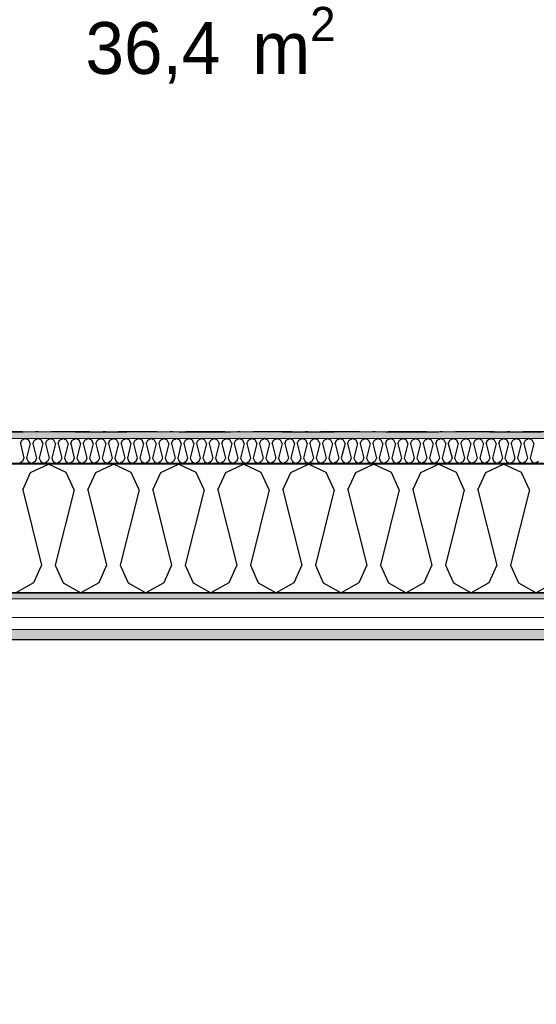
# Model space of a CAD drawing. Header units: millimetres. Extents: x -150 to 340869, y -1115 to 365939.
# Tile 138 of 193: x 318219 to 319216, y 342644 to 344542. Entities that reach past the tile are written whole.
import ezdxf
from ezdxf.enums import TextEntityAlignment as Align

# ---------------------------------------------------------------- set-up
doc = ezdxf.new("R2010")
doc.units = ezdxf.units.MM
doc.header["$LTSCALE"] = 0.5
doc.header["$MEASUREMENT"] = 0
for name, pattern in [('Akselinje', [1500, 1000, -200, 100, -200]), ('Over snittplan', [260, 150, -50, 10, -50]), ('PLINE', [0]), ('Stipling', [400, 200, -200]), ('Tett prikk', [176.388884, 0, -176.388884])]:
    doc.linetypes.add(name, pattern=pattern)
for name, color, linetype in [('232- Ikke-bærende yttervegger (Skravur)(Nye konstruksjoner)', 7, 'Continuous'), ('232- Ikke-bærende yttervegger(Nye konstruksjoner)', 7, 'Continuous'), ('255- Gulvoverflate(Nye konstruksjoner)', 7, 'Continuous'), ('26-- Yttertak(Nye konstruksjoner)', 7, 'Continuous'), ('82-- Modullinjer(Nye konstruksjoner)', 7, 'Continuous'), ('862- M___Nettoareal(Nye konstruksjoner)', 7, 'Continuous'), ('862- M___Nettoareal(Polylinje)(Nye konstruksjoner)', 7, 'Continuous'), ('862- M___Nettoareal(Tekst)(Nye konstruksjoner)', 7, 'Continuous')]:
    doc.layers.add(name, color=color, linetype=linetype)
doc.layers.add('235- Utvendig kledning og overflate(Nye konstruksjoner)', color=7, linetype='Continuous', lineweight=0)
doc.layers.add('236- Innvendig kledning og overflate(Nye konstruksjoner)', color=7, linetype='Continuous', lineweight=0)
doc.styles.add('GENERATED_STYLE_1', font='txt')
doc.styles.add('GENERATED_STYLE_4', font='arial.ttf')
pattern_1 = [(0, (0, 0), (0, 43.30127), [0, -25]), (0, (12.5, 21.65), (0, 43.30127), [0, -25])]

# ---------------------------------------------------------------- blocks, each defined once
blk = doc.blocks.new('Ikke målbart areal__3', base_point=(318271.8, 344616.6))
at = {"layer": '862- M___Nettoareal(Polylinje)(Nye konstruksjoner)', "linetype": 'Stipling', "flags": 128}
blk.add_lwpolyline([(308760.9, 346182.3), (308760.9, 345237.9), (308760.9, 343747.8), (319785, 343747.8), (321356.7, 341584.6), (323326.2, 343015.5), (321025.4, 346182.3)], close=True, dxfattribs=at)
at = {"layer": '862- M___Nettoareal(Tekst)(Nye konstruksjoner)', "insert": (318346.3, 344566.8), "char_height": 100, "attachment_point": 1, "style": 'GENERATED_STYLE_1'}
blk.add_mtext('\\A1;{\\pql;\\pt0,2300;\\fAvenir Light|b0|i0|c0|p0;\\W1.000000;36,4\\fAvenir Light|b0|i0|c0|p0;\\W1.000000;\\A1{\\H.66x;\\S^  ;}\\fAvenir Light|b0|i0|c0|p0;\\W1.000000; m\\fAvenir Light|b0|i0|c0|p0;\\W1.000000;\\A1{\\H.66x;\\S2^  ;}}', dxfattribs=at)
at = {"layer": '862- M___Nettoareal(Tekst)(Nye konstruksjoner)', "style": 'GENERATED_STYLE_1'}
for tag, p in [('DUMMY_861', (318819.7, 344804.8)), ('ROOM_NAME', (317723.9, 344762.2)), ('DUMMY_862', (317723.9, 344616.6))]:
    blk.add_attdef(tag, text='', height=100, dxfattribs=at).set_placement(p, align=Align.TOP_LEFT)
blk = doc.blocks.new('*X48')
at = {"layer": '232- Ikke-bærende yttervegger (Skravur)(Nye konstruksjoner)', "linetype": 'PLINE'}
for p, q in [((318220.8, 343725.2), (318223.7, 343731.7)), ((318220.8, 343725.2), (318227.8, 343697)), ((318223.7, 343731.7), (318230.4, 343734.8)), ((318237, 343731.7), (318230.4, 343734.8)), ((318239.9, 343725.2), (318232.9, 343697)), ((318239.9, 343725.2), (318237, 343731.7)), ((318245, 343725.2), (318248, 343731.7)), ((318245, 343725.2), (318252.1, 343697)), ((318248, 343731.7), (318254.6, 343734.8)), ((318261.3, 343731.7), (318254.6, 343734.8)), ((318264.2, 343725.2), (318257.2, 343697)), ((318264.2, 343725.2), (318261.3, 343731.7)), ((318269.3, 343725.2), (318272.3, 343731.7)), ((318269.3, 343725.2), (318276.4, 343697)), ((318272.3, 343731.7), (318278.9, 343734.8)), ((318285.6, 343731.7), (318278.9, 343734.8)), ((318288.5, 343725.2), (318281.5, 343697)), ((318288.5, 343725.2), (318285.6, 343731.7)), ((318293.6, 343725.2), (318296.6, 343731.7)), ((318293.6, 343725.2), (318300.6, 343697)), ((318296.6, 343731.7), (318303.2, 343734.8)), ((318309.8, 343731.7), (318303.2, 343734.8)), ((318312.8, 343725.2), (318305.8, 343697)), ((318312.8, 343725.2), (318309.8, 343731.7)), ((318317.9, 343725.2), (318320.9, 343731.7)), ((318317.9, 343725.2), (318324.9, 343697)), ((318320.9, 343731.7), (318327.5, 343734.8)), ((318334.1, 343731.7), (318327.5, 343734.8)), ((318337.1, 343725.2), (318330, 343697)), ((318337.1, 343725.2), (318334.1, 343731.7)), ((318342.2, 343725.2), (318345.1, 343731.7)), ((318342.2, 343725.2), (318349.2, 343697)), ((318345.1, 343731.7), (318351.8, 343734.8)), ((318358.4, 343731.7), (318351.8, 343734.8)), ((318361.4, 343725.2), (318354.3, 343697)), ((318361.4, 343725.2), (318358.4, 343731.7)), ((318366.5, 343725.2), (318369.4, 343731.7)), ((318366.5, 343725.2), (318373.5, 343697)), ((318369.4, 343731.7), (318376, 343734.8)), ((318382.7, 343731.7), (318376, 343734.8)), ((318385.6, 343725.2), (318378.6, 343697)), ((318385.6, 343725.2), (318382.7, 343731.7)), ((318390.7, 343725.2), (318393.7, 343731.7)), ((318390.7, 343725.2), (318397.8, 343697)), ((318393.7, 343731.7), (318400.3, 343734.8)), ((318407, 343731.7), (318400.3, 343734.8)), ((318409.9, 343725.2), (318402.9, 343697)), ((318409.9, 343725.2), (318407, 343731.7)), ((318415, 343725.2), (318418, 343731.7)), ((318415, 343725.2), (318422.1, 343697)), ((318418, 343731.7), (318424.6, 343734.8)), ((318431.2, 343731.7), (318424.6, 343734.8)), ((318434.2, 343725.2), (318427.2, 343697)), ((318434.2, 343725.2), (318431.2, 343731.7)), ((318439.3, 343725.2), (318442.3, 343731.7)), ((318439.3, 343725.2), (318446.3, 343697)), ((318442.3, 343731.7), (318448.9, 343734.8)), ((318455.5, 343731.7), (318448.9, 343734.8)), ((318458.5, 343725.2), (318451.4, 343697)), ((318458.5, 343725.2), (318455.5, 343731.7)), ((318463.6, 343725.2), (318466.5, 343731.7)), ((318463.6, 343725.2), (318470.6, 343697)), ((318466.5, 343731.7), (318473.2, 343734.8)), ((318479.8, 343731.7), (318473.2, 343734.8)), ((318482.8, 343725.2), (318475.7, 343697)), ((318482.8, 343725.2), (318479.8, 343731.7)), ((318487.9, 343725.2), (318490.8, 343731.7)), ((318487.9, 343725.2), (318494.9, 343697)), ((318490.8, 343731.7), (318497.5, 343734.8)), ((318504.1, 343731.7), (318497.5, 343734.8)), ((318507, 343725.2), (318500, 343697)), ((318507, 343725.2), (318504.1, 343731.7)), ((318512.1, 343725.2), (318515.1, 343731.7)), ((318512.1, 343725.2), (318519.2, 343697)), ((318515.1, 343731.7), (318521.7, 343734.8)), ((318528.4, 343731.7), (318521.7, 343734.8)), ((318531.3, 343725.2), (318524.3, 343697)), ((318531.3, 343725.2), (318528.4, 343731.7)), ((318536.4, 343725.2), (318539.4, 343731.7)), ((318536.4, 343725.2), (318543.5, 343697)), ((318539.4, 343731.7), (318546, 343734.8)), ((318552.6, 343731.7), (318546, 343734.8)), ((318555.6, 343725.2), (318548.6, 343697)), ((318555.6, 343725.2), (318552.6, 343731.7)), ((318560.7, 343725.2), (318563.7, 343731.7)), ((318560.7, 343725.2), (318567.7, 343697)), ((318563.7, 343731.7), (318570.3, 343734.8)), ((318576.9, 343731.7), (318570.3, 343734.8)), ((318579.9, 343725.2), (318572.8, 343697)), ((318579.9, 343725.2), (318576.9, 343731.7)), ((318585, 343725.2), (318587.9, 343731.7)), ((318585, 343725.2), (318592, 343697)), ((318587.9, 343731.7), (318594.6, 343734.8)), ((318601.2, 343731.7), (318594.6, 343734.8)), ((318604.2, 343725.2), (318597.1, 343697)), ((318604.2, 343725.2), (318601.2, 343731.7)), ((318609.3, 343725.2), (318612.2, 343731.7)), ((318609.3, 343725.2), (318616.3, 343697)), ((318612.2, 343731.7), (318618.9, 343734.8)), ((318625.5, 343731.7), (318618.9, 343734.8)), ((318628.4, 343725.2), (318621.4, 343697)), ((318628.4, 343725.2), (318625.5, 343731.7)), ((318633.5, 343725.2), (318636.5, 343731.7)), ((318633.5, 343725.2), (318640.6, 343697)), ((318636.5, 343731.7), (318643.1, 343734.8)), ((318649.8, 343731.7), (318643.1, 343734.8)), ((318652.7, 343725.2), (318645.7, 343697)), ((318652.7, 343725.2), (318649.8, 343731.7)), ((318657.8, 343725.2), (318660.8, 343731.7)), ((318657.8, 343725.2), (318664.9, 343697)), ((318660.8, 343731.7), (318667.4, 343734.8)), ((318674.1, 343731.7), (318667.4, 343734.8)), ((318677, 343725.2), (318670, 343697)), ((318677, 343725.2), (318674.1, 343731.7)), ((318682.1, 343725.2), (318685.1, 343731.7)), ((318682.1, 343725.2), (318689.2, 343697)), ((318685.1, 343731.7), (318691.7, 343734.8)), ((318698.3, 343731.7), (318691.7, 343734.8)), ((318701.3, 343725.2), (318694.3, 343697)), ((318701.3, 343725.2), (318698.3, 343731.7)), ((318706.4, 343725.2), (318709.4, 343731.7)), ((318706.4, 343725.2), (318713.4, 343697)), ((318709.4, 343731.7), (318716, 343734.8)), ((318722.6, 343731.7), (318716, 343734.8)), ((318725.6, 343725.2), (318718.5, 343697)), ((318725.6, 343725.2), (318722.6, 343731.7)), ((318730.7, 343725.2), (318733.6, 343731.7)), ((318730.7, 343725.2), (318737.7, 343697)), ((318733.6, 343731.7), (318740.3, 343734.8)), ((318746.9, 343731.7), (318740.3, 343734.8)), ((318749.9, 343725.2), (318742.8, 343697)), ((318749.9, 343725.2), (318746.9, 343731.7)), ((318755, 343725.2), (318757.9, 343731.7)), ((318755, 343725.2), (318762, 343697)), ((318757.9, 343731.7), (318764.5, 343734.8)), ((318771.2, 343731.7), (318764.5, 343734.8)), ((318774.1, 343725.2), (318767.1, 343697)), ((318774.1, 343725.2), (318771.2, 343731.7)), ((318779.2, 343725.2), (318782.2, 343731.7)), ((318779.2, 343725.2), (318786.3, 343697)), ((318782.2, 343731.7), (318788.8, 343734.8)), ((318795.5, 343731.7), (318788.8, 343734.8)), ((318798.4, 343725.2), (318791.4, 343697)), ((318798.4, 343725.2), (318795.5, 343731.7)), ((318803.5, 343725.2), (318806.5, 343731.7)), ((318803.5, 343725.2), (318810.6, 343697)), ((318806.5, 343731.7), (318813.1, 343734.8)), ((318819.7, 343731.7), (318813.1, 343734.8)), ((318822.7, 343725.2), (318815.7, 343697)), ((318822.7, 343725.2), (318819.7, 343731.7)), ((318827.8, 343725.2), (318830.8, 343731.7)), ((318827.8, 343725.2), (318834.8, 343697)), ((318830.8, 343731.7), (318837.4, 343734.8)), ((318844, 343731.7), (318837.4, 343734.8)), ((318847, 343725.2), (318839.9, 343697)), ((318847, 343725.2), (318844, 343731.7)), ((318852.1, 343725.2), (318855, 343731.7)), ((318852.1, 343725.2), (318859.1, 343697)), ((318855, 343731.7), (318861.7, 343734.8)), ((318868.3, 343731.7), (318861.7, 343734.8)), ((318871.3, 343725.2), (318864.2, 343697)), ((318871.3, 343725.2), (318868.3, 343731.7)), ((318876.4, 343725.2), (318879.3, 343731.7)), ((318876.4, 343725.2), (318883.4, 343697)), ((318879.3, 343731.7), (318886, 343734.8)), ((318892.6, 343731.7), (318886, 343734.8)), ((318895.5, 343725.2), (318888.5, 343697)), ((318895.5, 343725.2), (318892.6, 343731.7)), ((318900.6, 343725.2), (318903.6, 343731.7)), ((318900.6, 343725.2), (318907.7, 343697)), ((318903.6, 343731.7), (318910.2, 343734.8)), ((318916.9, 343731.7), (318910.2, 343734.8)), ((318919.8, 343725.2), (318912.8, 343697)), ((318919.8, 343725.2), (318916.9, 343731.7)), ((318924.9, 343725.2), (318927.9, 343731.7)), ((318924.9, 343725.2), (318932, 343697)), ((318927.9, 343731.7), (318934.5, 343734.8)), ((318941.1, 343731.7), (318934.5, 343734.8)), ((318944.1, 343725.2), (318937.1, 343697)), ((318944.1, 343725.2), (318941.1, 343731.7)), ((318949.2, 343725.2), (318952.2, 343731.7)), ((318949.2, 343725.2), (318956.2, 343697)), ((318952.2, 343731.7), (318958.8, 343734.8)), ((318965.4, 343731.7), (318958.8, 343734.8)), ((318968.4, 343725.2), (318961.3, 343697)), ((318968.4, 343725.2), (318965.4, 343731.7)), ((318973.5, 343725.2), (318976.4, 343731.7)), ((318973.5, 343725.2), (318980.5, 343697)), ((318976.4, 343731.7), (318983.1, 343734.8)), ((318989.7, 343731.7), (318983.1, 343734.8)), ((318992.7, 343725.2), (318985.6, 343697)), ((318992.7, 343725.2), (318989.7, 343731.7)), ((318997.8, 343725.2), (319000.7, 343731.7)), ((318997.8, 343725.2), (319004.8, 343697)), ((319000.7, 343731.7), (319007.4, 343734.8)), ((319014, 343731.7), (319007.4, 343734.8)), ((319016.9, 343725.2), (319009.9, 343697)), ((319016.9, 343725.2), (319014, 343731.7)), ((319022, 343725.2), (319025, 343731.7)), ((319022, 343725.2), (319029.1, 343697)), ((319025, 343731.7), (319031.6, 343734.8)), ((319038.3, 343731.7), (319031.6, 343734.8)), ((319041.2, 343725.2), (319034.2, 343697)), ((319041.2, 343725.2), (319038.3, 343731.7)), ((319046.3, 343725.2), (319049.3, 343731.7)), ((319046.3, 343725.2), (319053.4, 343697)), ((319049.3, 343731.7), (319055.9, 343734.8)), ((319062.6, 343731.7), (319055.9, 343734.8)), ((319065.5, 343725.2), (319058.5, 343697)), ((319065.5, 343725.2), (319062.6, 343731.7)), ((319070.6, 343725.2), (319073.6, 343731.7)), ((319070.6, 343725.2), (319077.7, 343697)), ((319073.6, 343731.7), (319080.2, 343734.8)), ((319086.8, 343731.7), (319080.2, 343734.8)), ((319089.8, 343725.2), (319082.8, 343697)), ((319089.8, 343725.2), (319086.8, 343731.7)), ((319094.9, 343725.2), (319097.9, 343731.7)), ((319094.9, 343725.2), (319101.9, 343697)), ((319097.9, 343731.7), (319104.5, 343734.8)), ((319111.1, 343731.7), (319104.5, 343734.8)), ((319114.1, 343725.2), (319107, 343697)), ((319114.1, 343725.2), (319111.1, 343731.7)), ((319119.2, 343725.2), (319122.1, 343731.7)), ((319119.2, 343725.2), (319126.2, 343697)), ((319122.1, 343731.7), (319128.8, 343734.8)), ((319135.4, 343731.7), (319128.8, 343734.8)), ((319138.4, 343725.2), (319131.3, 343697)), ((319138.4, 343725.2), (319135.4, 343731.7)), ((319143.5, 343725.2), (319146.4, 343731.7)), ((319143.5, 343725.2), (319150.5, 343697)), ((319146.4, 343731.7), (319153, 343734.8)), ((319159.7, 343731.7), (319153, 343734.8)), ((319162.6, 343725.2), (319155.6, 343697)), ((319162.6, 343725.2), (319159.7, 343731.7)), ((319167.7, 343725.2), (319170.7, 343731.7)), ((319167.7, 343725.2), (319174.8, 343697)), ((319170.7, 343731.7), (319177.3, 343734.8)), ((319184, 343731.7), (319177.3, 343734.8)), ((319186.9, 343725.2), (319179.9, 343697)), ((319186.9, 343725.2), (319184, 343731.7)), ((319192, 343725.2), (319195, 343731.7)), ((319192, 343725.2), (319199.1, 343697)), ((319195, 343731.7), (319201.6, 343734.8)), ((319208.2, 343731.7), (319201.6, 343734.8)), ((319211.2, 343725.2), (319204.2, 343697)), ((319211.2, 343725.2), (319208.2, 343731.7)), ((318224.8, 343690.5), (318218.2, 343686.8)), ((318227.8, 343697), (318224.8, 343690.5)), ((318232.9, 343697), (318235.9, 343690.5)), ((318235.9, 343690.5), (318242.5, 343686.8)), ((318249.1, 343690.5), (318242.5, 343686.8)), ((318252.1, 343697), (318249.1, 343690.5)), ((318257.2, 343697), (318260.1, 343690.5)), ((318260.1, 343690.5), (318266.8, 343686.8)), ((318273.4, 343690.5), (318266.8, 343686.8)), ((318276.4, 343697), (318273.4, 343690.5)), ((318281.5, 343697), (318284.4, 343690.5)), ((318284.4, 343690.5), (318291.1, 343686.8)), ((318297.7, 343690.5), (318291.1, 343686.8)), ((318300.6, 343697), (318297.7, 343690.5)), ((318305.8, 343697), (318308.7, 343690.5)), ((318308.7, 343690.5), (318315.3, 343686.8)), ((318322, 343690.5), (318315.3, 343686.8)), ((318324.9, 343697), (318322, 343690.5)), ((318330, 343697), (318333, 343690.5)), ((318333, 343690.5), (318339.6, 343686.8)), ((318346.3, 343690.5), (318339.6, 343686.8)), ((318349.2, 343697), (318346.3, 343690.5)), ((318354.3, 343697), (318357.3, 343690.5)), ((318357.3, 343690.5), (318363.9, 343686.8)), ((318370.5, 343690.5), (318363.9, 343686.8)), ((318373.5, 343697), (318370.5, 343690.5)), ((318378.6, 343697), (318381.6, 343690.5)), ((318381.6, 343690.5), (318388.2, 343686.8)), ((318394.8, 343690.5), (318388.2, 343686.8)), ((318397.8, 343697), (318394.8, 343690.5)), ((318402.9, 343697), (318405.8, 343690.5)), ((318405.8, 343690.5), (318412.5, 343686.8)), ((318419.1, 343690.5), (318412.5, 343686.8)), ((318422.1, 343697), (318419.1, 343690.5)), ((318427.2, 343697), (318430.1, 343690.5)), ((318430.1, 343690.5), (318436.7, 343686.8)), ((318443.4, 343690.5), (318436.7, 343686.8)), ((318446.3, 343697), (318443.4, 343690.5)), ((318451.4, 343697), (318454.4, 343690.5)), ((318454.4, 343690.5), (318461, 343686.8)), ((318467.7, 343690.5), (318461, 343686.8)), ((318470.6, 343697), (318467.7, 343690.5)), ((318475.7, 343697), (318478.7, 343690.5)), ((318478.7, 343690.5), (318485.3, 343686.8)), ((318491.9, 343690.5), (318485.3, 343686.8)), ((318494.9, 343697), (318491.9, 343690.5)), ((318500, 343697), (318503, 343690.5)), ((318503, 343690.5), (318509.6, 343686.8)), ((318516.2, 343690.5), (318509.6, 343686.8)), ((318519.2, 343697), (318516.2, 343690.5)), ((318524.3, 343697), (318527.2, 343690.5)), ((318527.2, 343690.5), (318533.9, 343686.8)), ((318540.5, 343690.5), (318533.9, 343686.8)), ((318543.5, 343697), (318540.5, 343690.5)), ((318548.6, 343697), (318551.5, 343690.5)), ((318551.5, 343690.5), (318558.2, 343686.8)), ((318564.8, 343690.5), (318558.2, 343686.8)), ((318567.7, 343697), (318564.8, 343690.5)), ((318572.8, 343697), (318575.8, 343690.5)), ((318575.8, 343690.5), (318582.4, 343686.8)), ((318589.1, 343690.5), (318582.4, 343686.8)), ((318592, 343697), (318589.1, 343690.5)), ((318597.1, 343697), (318600.1, 343690.5)), ((318600.1, 343690.5), (318606.7, 343686.8)), ((318613.3, 343690.5), (318606.7, 343686.8)), ((318616.3, 343697), (318613.3, 343690.5)), ((318621.4, 343697), (318624.4, 343690.5)), ((318624.4, 343690.5), (318631, 343686.8)), ((318637.6, 343690.5), (318631, 343686.8)), ((318640.6, 343697), (318637.6, 343690.5)), ((318645.7, 343697), (318648.6, 343690.5)), ((318648.6, 343690.5), (318655.3, 343686.8)), ((318661.9, 343690.5), (318655.3, 343686.8)), ((318664.9, 343697), (318661.9, 343690.5)), ((318670, 343697), (318672.9, 343690.5)), ((318672.9, 343690.5), (318679.6, 343686.8)), ((318686.2, 343690.5), (318679.6, 343686.8)), ((318689.2, 343697), (318686.2, 343690.5)), ((318694.3, 343697), (318697.2, 343690.5)), ((318697.2, 343690.5), (318703.8, 343686.8)), ((318710.5, 343690.5), (318703.8, 343686.8)), ((318713.4, 343697), (318710.5, 343690.5)), ((318718.5, 343697), (318721.5, 343690.5)), ((318721.5, 343690.5), (318728.1, 343686.8)), ((318734.8, 343690.5), (318728.1, 343686.8)), ((318737.7, 343697), (318734.8, 343690.5)), ((318742.8, 343697), (318745.8, 343690.5)), ((318745.8, 343690.5), (318752.4, 343686.8)), ((318759, 343690.5), (318752.4, 343686.8)), ((318762, 343697), (318759, 343690.5)), ((318767.1, 343697), (318770.1, 343690.5)), ((318770.1, 343690.5), (318776.7, 343686.8)), ((318783.3, 343690.5), (318776.7, 343686.8)), ((318786.3, 343697), (318783.3, 343690.5)), ((318791.4, 343697), (318794.3, 343690.5)), ((318794.3, 343690.5), (318801, 343686.8)), ((318807.6, 343690.5), (318801, 343686.8)), ((318810.6, 343697), (318807.6, 343690.5)), ((318815.7, 343697), (318818.6, 343690.5)), ((318818.6, 343690.5), (318825.2, 343686.8)), ((318831.9, 343690.5), (318825.2, 343686.8)), ((318834.8, 343697), (318831.9, 343690.5)), ((318839.9, 343697), (318842.9, 343690.5)), ((318842.9, 343690.5), (318849.5, 343686.8)), ((318856.2, 343690.5), (318849.5, 343686.8)), ((318859.1, 343697), (318856.2, 343690.5)), ((318864.2, 343697), (318867.2, 343690.5)), ((318867.2, 343690.5), (318873.8, 343686.8)), ((318880.4, 343690.5), (318873.8, 343686.8)), ((318883.4, 343697), (318880.4, 343690.5)), ((318888.5, 343697), (318891.5, 343690.5)), ((318891.5, 343690.5), (318898.1, 343686.8)), ((318904.7, 343690.5), (318898.1, 343686.8)), ((318907.7, 343697), (318904.7, 343690.5)), ((318912.8, 343697), (318915.7, 343690.5)), ((318915.7, 343690.5), (318922.4, 343686.8)), ((318929, 343690.5), (318922.4, 343686.8)), ((318932, 343697), (318929, 343690.5)), ((318937.1, 343697), (318940, 343690.5)), ((318940, 343690.5), (318946.7, 343686.8)), ((318953.3, 343690.5), (318946.7, 343686.8)), ((318956.2, 343697), (318953.3, 343690.5)), ((318961.3, 343697), (318964.3, 343690.5)), ((318964.3, 343690.5), (318970.9, 343686.8)), ((318977.6, 343690.5), (318970.9, 343686.8)), ((318980.5, 343697), (318977.6, 343690.5)), ((318985.6, 343697), (318988.6, 343690.5)), ((318988.6, 343690.5), (318995.2, 343686.8)), ((319001.8, 343690.5), (318995.2, 343686.8)), ((319004.8, 343697), (319001.8, 343690.5)), ((319009.9, 343697), (319012.9, 343690.5)), ((319012.9, 343690.5), (319019.5, 343686.8)), ((319026.1, 343690.5), (319019.5, 343686.8)), ((319029.1, 343697), (319026.1, 343690.5)), ((319034.2, 343697), (319037.1, 343690.5)), ((319037.1, 343690.5), (319043.8, 343686.8)), ((319050.4, 343690.5), (319043.8, 343686.8)), ((319053.4, 343697), (319050.4, 343690.5)), ((319058.5, 343697), (319061.4, 343690.5)), ((319061.4, 343690.5), (319068.1, 343686.8)), ((319074.7, 343690.5), (319068.1, 343686.8)), ((319077.7, 343697), (319074.7, 343690.5)), ((319082.8, 343697), (319085.7, 343690.5)), ((319085.7, 343690.5), (319092.3, 343686.8)), ((319099, 343690.5), (319092.3, 343686.8)), ((319101.9, 343697), (319099, 343690.5)), ((319107, 343697), (319110, 343690.5)), ((319110, 343690.5), (319116.6, 343686.8)), ((319123.3, 343690.5), (319116.6, 343686.8)), ((319126.2, 343697), (319123.3, 343690.5)), ((319131.3, 343697), (319134.3, 343690.5)), ((319134.3, 343690.5), (319140.9, 343686.8)), ((319147.5, 343690.5), (319140.9, 343686.8)), ((319150.5, 343697), (319147.5, 343690.5)), ((319155.6, 343697), (319158.6, 343690.5)), ((319158.6, 343690.5), (319165.2, 343686.8)), ((319171.8, 343690.5), (319165.2, 343686.8)), ((319174.8, 343697), (319171.8, 343690.5)), ((319179.9, 343697), (319182.8, 343690.5)), ((319182.8, 343690.5), (319189.5, 343686.8)), ((319196.1, 343690.5), (319189.5, 343686.8)), ((319199.1, 343697), (319196.1, 343690.5)), ((319204.2, 343697), (319207.1, 343690.5)), ((319207.1, 343690.5), (319213.7, 343686.8)), ((319220.4, 343690.5), (319213.7, 343686.8))]:
    blk.add_line(p, q, dxfattribs=at)
blk = doc.blocks.new('*X50')
at = {"layer": '232- Ikke-bærende yttervegger (Skravur)(Nye konstruksjoner)', "linetype": 'PLINE'}
for p, q in [((318225.3, 343636), (318240.6, 343669.6)), ((318240.6, 343669.6), (318274.9, 343685.8)), ((318309.1, 343669.6), (318274.9, 343685.8)), ((318324.4, 343636), (318309.1, 343669.6)), ((318350.8, 343636), (318366.1, 343669.6)), ((318366.1, 343669.6), (318400.3, 343685.8)), ((318434.6, 343669.6), (318400.3, 343685.8)), ((318449.9, 343636), (318434.6, 343669.6)), ((318476.2, 343636), (318491.5, 343669.6)), ((318491.5, 343669.6), (318525.8, 343685.8)), ((318560, 343669.6), (318525.8, 343685.8)), ((318575.3, 343636), (318560, 343669.6)), ((318601.7, 343636), (318617, 343669.6)), ((318617, 343669.6), (318651.2, 343685.8)), ((318685.5, 343669.6), (318651.2, 343685.8)), ((318700.8, 343636), (318685.5, 343669.6)), ((318727.1, 343636), (318742.4, 343669.6)), ((318742.4, 343669.6), (318776.7, 343685.8)), ((318810.9, 343669.6), (318776.7, 343685.8)), ((318826.2, 343636), (318810.9, 343669.6)), ((318852.6, 343636), (318867.9, 343669.6)), ((318867.9, 343669.6), (318902.1, 343685.8)), ((318936.4, 343669.6), (318902.1, 343685.8)), ((318951.7, 343636), (318936.4, 343669.6)), ((318978, 343636), (318993.3, 343669.6)), ((318993.3, 343669.6), (319027.6, 343685.8)), ((319061.9, 343669.6), (319027.6, 343685.8)), ((319077.1, 343636), (319061.9, 343669.6)), ((319103.5, 343636), (319118.8, 343669.6)), ((319118.8, 343669.6), (319153, 343685.8)), ((319187.3, 343669.6), (319153, 343685.8)), ((319202.6, 343636), (319187.3, 343669.6)), ((318225.3, 343636), (318261.7, 343490.6)), ((318324.4, 343636), (318288.1, 343490.6)), ((318350.8, 343636), (318387.1, 343490.6)), ((318449.9, 343636), (318413.5, 343490.6)), ((318476.2, 343636), (318512.6, 343490.6)), ((318575.3, 343636), (318539, 343490.6)), ((318601.7, 343636), (318638.1, 343490.6)), ((318700.8, 343636), (318664.4, 343490.6)), ((318727.1, 343636), (318763.5, 343490.6)), ((318826.2, 343636), (318789.9, 343490.6)), ((318852.6, 343636), (318889, 343490.6)), ((318951.7, 343636), (318915.3, 343490.6)), ((318978, 343636), (319014.4, 343490.6)), ((319077.1, 343636), (319040.8, 343490.6)), ((319103.5, 343636), (319139.9, 343490.6)), ((319202.6, 343636), (319166.2, 343490.6)), ((318261.7, 343490.6), (318246.4, 343457)), ((318288.1, 343490.6), (318303.3, 343457)), ((318387.1, 343490.6), (318371.9, 343457)), ((318413.5, 343490.6), (318428.8, 343457)), ((318512.6, 343490.6), (318497.3, 343457)), ((318539, 343490.6), (318554.2, 343457)), ((318638.1, 343490.6), (318622.8, 343457)), ((318664.4, 343490.6), (318679.7, 343457)), ((318763.5, 343490.6), (318748.2, 343457)), ((318789.9, 343490.6), (318805.2, 343457)), ((318889, 343490.6), (318873.7, 343457)), ((318915.3, 343490.6), (318930.6, 343457)), ((319014.4, 343490.6), (318999.1, 343457)), ((319040.8, 343490.6), (319056.1, 343457)), ((319139.9, 343490.6), (319124.6, 343457)), ((319166.2, 343490.6), (319181.5, 343457)), ((318246.4, 343457), (318212.1, 343437.8)), ((318303.3, 343457), (318337.6, 343437.8)), ((318371.9, 343457), (318337.6, 343437.8)), ((318428.8, 343457), (318463.1, 343437.8)), ((318497.3, 343457), (318463.1, 343437.8)), ((318554.2, 343457), (318588.5, 343437.8)), ((318622.8, 343457), (318588.5, 343437.8)), ((318679.7, 343457), (318714, 343437.8)), ((318748.2, 343457), (318714, 343437.8)), ((318805.2, 343457), (318839.4, 343437.8)), ((318873.7, 343457), (318839.4, 343437.8)), ((318930.6, 343457), (318964.9, 343437.8)), ((318999.1, 343457), (318964.9, 343437.8)), ((319056.1, 343457), (319090.3, 343437.8)), ((319124.6, 343457), (319090.3, 343437.8)), ((319181.5, 343457), (319215.8, 343437.8)), ((319250, 343457), (319215.8, 343437.8))]:
    blk.add_line(p, q, dxfattribs=at)
blk = doc.blocks.new('Standard grid marker[30]', base_point=(306234.8, 343437.9))
at = {"layer": '82-- Modullinjer(Nye konstruksjoner)', "linetype": 'Akselinje'}
blk.add_line((306434.8, 343437.9), (320034.8, 343437.9), dxfattribs=at)
at = {"layer": '82-- Modullinjer(Nye konstruksjoner)', "style": 'GENERATED_STYLE_4'}
blk.add_attdef('AC_MarkerText_1', text='', height=100, dxfattribs=at).set_placement((306109.8, 343491), align=Align.TOP_CENTER)

msp = doc.modelspace()

# ---------------------------------------------------------------- hatches: boundary and pattern name
at = {"layer": '232- Ikke-bærende yttervegger (Skravur)(Nye konstruksjoner)', "linetype": 'Continuous'}
h = msp.add_hatch(dxfattribs=at)
h.set_pattern_fill('Prikker_tett', color=256, style=0, pattern_type=2)
h.set_pattern_definition(pattern_1)
h.paths.add_polyline_path([(319768.9, 343747.8), (308760.9, 343747.8), (308760.9, 343734.8), (319778.3, 343734.8)])
msp.add_hatch(color=256, dxfattribs=at).paths.add_polyline_path([(308699.9, 343686.8), (308699.9, 343685.8), (319753.4, 343685.8), (319752.7, 343686.8)])
h = msp.add_hatch(dxfattribs=at)
h.set_pattern_fill('Prikker_tett', color=256, style=0, pattern_type=2)
h.set_pattern_definition(pattern_1)
h.paths.add_polyline_path([(319612.2, 343437.8), (308450.9, 343437.8), (308450.9, 343425.8), (319620.9, 343425.8)])
h = msp.add_hatch(dxfattribs=at)
h.set_pattern_fill('Skrålinjer_2', color=256, style=0, pattern_type=2)
h.set_pattern_definition([(45, (0, 0), (-56.568542, 56.568542), [80, 0])])
h.paths.add_polyline_path([(319567.4, 343366.8), (308379.9, 343366.8), (308379.9, 343347.8), (319581.2, 343347.8)])

# ---------------------------------------------------------------- linework, layer by layer
at = {"layer": '232- Ikke-bærende yttervegger(Nye konstruksjoner)', "linetype": 'PLINE'}
for p, q in [((319446.8, 343685.8), (308699.9, 343685.8)), ((319752.7, 343686.8), (308747.9, 343686.8)), ((308698.9, 343437.8), (319627, 343437.8))]:
    msp.add_line(p, q, dxfattribs=at)
at = {"layer": '232- Ikke-bærende yttervegger(Nye konstruksjoner)', "linetype": 'Over snittplan', "flags": 128}
for points in [[(319785, 343747.8), (308760.9, 343747.8)], [(308379.9, 343347.8), (319581.2, 343347.8)]]:
    msp.add_lwpolyline(points, dxfattribs=at)
at = {"layer": '235- Utvendig kledning og overflate(Nye konstruksjoner)', "linetype": 'PLINE'}
for p, q in [((308450.9, 343425.8), (319620.9, 343425.8)), ((308438.9, 343389.8), (319602.6, 343389.8)), ((308402.9, 343366.8), (319590.8, 343366.8))]:
    msp.add_line(p, q, dxfattribs=at)
at = {"layer": '235- Utvendig kledning og overflate(Nye konstruksjoner)', "linetype": 'PLINE', "flags": 128}
msp.add_lwpolyline([(308379.9, 343347.8), (319581.2, 343347.8)], dxfattribs=at)
at = {"layer": '236- Innvendig kledning og overflate(Nye konstruksjoner)', "linetype": 'PLINE'}
msp.add_line((319719, 343734.8), (308760.9, 343734.8), dxfattribs=at)
at = {"layer": '236- Innvendig kledning og overflate(Nye konstruksjoner)', "linetype": 'PLINE', "flags": 128}
msp.add_lwpolyline([(319785, 343747.8), (308760.9, 343747.8)], dxfattribs=at)
at = {"layer": '255- Gulvoverflate(Nye konstruksjoner)', "linetype": 'PLINE', "flags": 128}
for points in [[(308450.9, 354357.8), (312050.9, 354357.8), (325191, 354357.8), (332914.5, 343727.4), (335030.5, 340814.9), (326196.1, 334396.3), (323365.9, 338291.7), (321018.9, 341522.1), (319627, 343437.8), (314670.9, 343437.8), (308450.9, 343437.8), (308450.9, 349447.8), (312260.9, 349447.8), (312260.9, 352047.8), (308450.9, 352047.8)], [(308450.9, 354357.8), (312050.9, 354357.8), (325191, 354357.8), (332914.5, 343727.4), (335030.5, 340814.9), (326196.1, 334396.3), (323365.9, 338291.7), (321018.9, 341522.1), (319627, 343437.8), (314670.9, 343437.8), (308450.9, 343437.8), (308450.9, 349447.8), (312260.9, 349447.8), (312260.9, 352047.8), (308450.9, 352047.8)], [(319581.2, 343347.8), (320893.3, 341542.1), (319962.8, 340866.1), (318995.2, 342197.8), (314760.9, 342197.8), (314760.9, 343347.8)]]:
    msp.add_lwpolyline(points, close=True, dxfattribs=at)
at = {"layer": '26-- Yttertak(Nye konstruksjoner)', "linetype": 'Tett prikk', "flags": 128}
msp.add_lwpolyline([(320498.3, 345147.8), (314760.9, 345147.8), (314760.9, 343347.8), (319581.2, 343347.8), (320893.2, 341542), (322349.4, 342600)], close=True, dxfattribs=at)

# ---------------------------------------------------------------- block references
at = {"layer": '232- Ikke-bærende yttervegger(Nye konstruksjoner)'}
for name in ['*X48', '*X50']:
    msp.add_blockref(name, (0, 0), dxfattribs=at)
at = {"layer": '82-- Modullinjer(Nye konstruksjoner)', "linetype": 'PLINE'}
msp.add_blockref('Standard grid marker[30]', (306234.8, 343437.9), dxfattribs=at)
at = {"layer": '862- M___Nettoareal(Nye konstruksjoner)', "linetype": 'Continuous'}
msp.add_blockref('Ikke målbart areal__3', (318271.8, 344616.6), dxfattribs=at)

doc.saveas('drawing.dxf')
